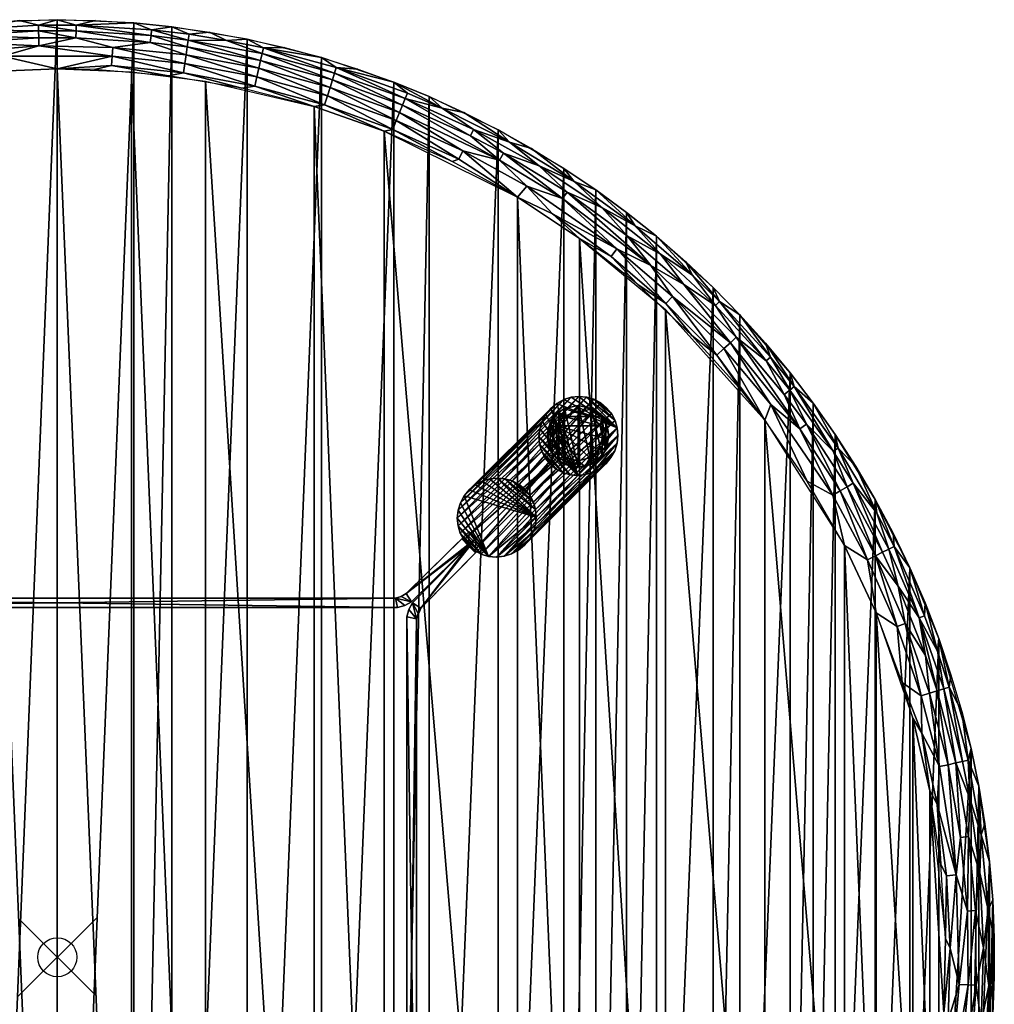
# Model space of a CAD drawing. Header units: inches. Extents: x -24 to 24, y -24 to 24.
# Tile 4 of 4: x -1 to 24, y -1.2 to 24. Entities that reach past the tile are written whole.
import ezdxf

# ---------------------------------------------------------------- set-up
doc = ezdxf.new("R2010")
doc.units = ezdxf.units.IN
doc.header["$MEASUREMENT"] = 0
doc.header["$PDMODE"] = 35
for name, color, linetype in [('AFUTL-3-EDPL', 19, 'Continuous'), ('AFUTL-3-GDPL', 19, 'Continuous'), ('AFUTL-3-HWPT', 4, 'Continuous'), ('AFUTL-3-LGWD', 15, 'Continuous'), ('AFUTL-3-TPWD', 15, 'Continuous')]:
    doc.layers.add(name, color=color, linetype=linetype)

msp = doc.modelspace()

# ---------------------------------------------------------------- linework, layer by layer
msp.add_point((0, 0))

# ---------------------------------------------------------------- meshes
at = {"layer": 'AFUTL-3-EDPL'}
mesh = msp.add_polyface(dxfattribs=at)
corners = [(-5.244, 23.131, 14.509), (-3.329, 23.304, 14.324), (-5.205, 22.957, 14.324), (-3.3, 23.101, 14.168), (-1.404, 23.067, 14.045), (-3.268, 22.877, 14.045), (-4.329, 23.47, 14.719), (-2.93, 23.82, 15), (-2.415, 23.744, 14.719), (-0.477, 23.535, 14.324), (-0.473, 23.331, 14.168), (-2.382, 23.419, 14.324), (-0.979, 23.98, 15), (-0.484, 23.862, 14.719), (-1.903, 22.666, 13.929), (0, 22.746, 13.929), (-3.899, 23.681, 15), (-0.481, 23.714, 14.509), (-2.4, 23.597, 14.509), (1.404, 23.067, 14.045), (-3.354, 23.48, 14.509), (-1.956, 23.92, 15), (-5.16, 22.758, 14.168), (-3.793, 22.428, 13.929), (0, 24, 15), (0.484, 23.862, 14.719), (-5.11, 22.538, 14.045), (0.481, 23.714, 14.509), (0.477, 23.535, 14.324), (-4.862, 23.502, 15)]
mesh.append_faces([[corners[k] for k in face] for face in [(6, 18, 20)]], dxfattribs={"vtx0": -1})
mesh.append_faces([[corners[k] for k in face] for face in [(9, 10, 11), (4, 14, 5), (17, 9, 18), (3, 5, 22), (13, 24, 25), (1, 3, 2), (10, 19, 4), (5, 23, 26), (18, 11, 20), (28, 10, 9), (11, 3, 1)]], dxfattribs={"vtx0": -1, "vtx1": -1})
mesh.append_faces([[corners[k] for k in face] for face in [(6, 7, 8), (8, 12, 13), (19, 15, 4), (20, 1, 0), (8, 18, 6), (11, 10, 3), (13, 17, 8)]], dxfattribs={"vtx0": -1, "vtx1": -1, "vtx2": -1})
mesh.append_faces([[corners[k] for k in face] for face in [(0, 1, 2), (3, 4, 5), (4, 15, 14), (6, 16, 7), (18, 9, 11), (8, 21, 12), (5, 14, 23), (8, 17, 18), (2, 3, 22), (22, 5, 26), (13, 27, 17), (17, 28, 9), (20, 11, 1), (6, 29, 16), (8, 7, 21), (13, 12, 24)]], dxfattribs={"vtx0": -1, "vtx2": -1})
mesh.append_faces([[corners[k] for k in face] for face in [(6, 20, 0), (10, 4, 3)]], dxfattribs={"vtx1": -1, "vtx2": -1})
mesh = msp.add_polyface(dxfattribs=at)
corners = [(3.268, 22.877, 14.045), (3.234, 22.638, 13.958), (1.404, 23.067, 14.045), (2.382, 23.419, 14.324), (1.418, 23.292, 14.168), (0.477, 23.535, 14.324), (0.484, 23.862, 14.719), (1.956, 23.92, 15), (2.415, 23.744, 14.719), (0, 24, 15), (0.979, 23.98, 15), (3.3, 23.101, 14.168), (3.375, 23.627, 14.719), (3.899, 23.681, 15), (4.329, 23.47, 14.719), (1.39, 22.825, 13.958), (2.4, 23.597, 14.509), (0.481, 23.714, 14.509), (-0.473, 23.331, 14.168), (3.354, 23.48, 14.509), (5.205, 22.957, 14.324), (3.329, 23.304, 14.324), (2.93, 23.82, 15), (5.056, 22.302, 13.958), (0, 22.746, 13.929), (-0.481, 23.714, 14.509), (5.16, 22.758, 14.168), (-0.484, 23.862, 14.719), (5.11, 22.538, 14.045), (0.953, 22.726, 13.929), (2.851, 22.567, 13.929), (4.729, 22.249, 13.929)]
mesh.append_faces([[corners[k] for k in face] for face in [(0, 1, 2), (12, 13, 14), (16, 3, 17), (14, 19, 12), (17, 5, 25), (6, 17, 27), (19, 21, 16), (29, 15, 30), (30, 1, 31), (21, 11, 3), (8, 22, 12), (12, 19, 8)]], dxfattribs={"vtx0": -1, "vtx1": -1})
mesh.append_faces([[corners[k] for k in face] for face in [(3, 4, 5), (6, 7, 8), (11, 0, 4), (2, 1, 15), (5, 4, 18), (0, 23, 1), (2, 15, 24), (8, 16, 6), (17, 3, 5), (3, 11, 4), (4, 2, 18), (30, 15, 1)]], dxfattribs={"vtx0": -1, "vtx1": -1, "vtx2": -1})
mesh.append_faces([[corners[k] for k in face] for face in [(6, 9, 10), (6, 16, 17), (19, 20, 21), (8, 7, 22), (21, 26, 11), (4, 0, 2), (11, 28, 0), (8, 19, 16), (16, 21, 3), (6, 10, 7), (12, 22, 13)]], dxfattribs={"vtx0": -1, "vtx2": -1})
mesh.append_faces([[corners[k] for k in face] for face in [(29, 24, 15)]], dxfattribs={"vtx1": -1, "vtx2": -1})
mesh = msp.add_polyface(dxfattribs=at)
corners = [(7.1, 22.631, 14.509), (7.047, 22.461, 14.324), (5.244, 23.131, 14.509), (5.205, 22.957, 14.324), (6.918, 22.05, 14.045), (6.846, 21.819, 13.958), (5.11, 22.538, 14.045), (3.354, 23.48, 14.509), (5.056, 22.302, 13.958), (5.277, 23.276, 14.719), (6.762, 23.028, 15), (7.145, 22.772, 14.719), (5.817, 23.284, 15), (4.329, 23.47, 14.719), (3.899, 23.681, 15), (4.862, 23.502, 15), (7.695, 22.733, 15), (8.616, 22.4, 15), (6.986, 22.265, 14.168), (5.16, 22.758, 14.168), (8.843, 21.816, 14.324), (8.766, 21.627, 14.168), (8.681, 21.417, 14.045), (3.3, 23.101, 14.168), (8.59, 21.193, 13.958), (8.91, 21.981, 14.509), (3.329, 23.304, 14.324), (3.268, 22.877, 14.045), (4.729, 22.249, 13.929), (6.574, 21.775, 13.929), (3.234, 22.638, 13.958), (8.373, 21.149, 13.929)]
mesh.append_faces([[corners[k] for k in face] for face in [(0, 1, 2), (4, 5, 6), (18, 4, 19), (21, 22, 18), (19, 6, 23), (20, 21, 1), (1, 18, 3), (3, 19, 26), (6, 8, 27), (22, 24, 4), (9, 2, 13), (13, 15, 9), (28, 8, 29), (29, 5, 31)]], dxfattribs={"vtx0": -1, "vtx1": -1})
mesh.append_faces([[corners[k] for k in face] for face in [(2, 3, 7), (6, 5, 8), (9, 10, 11), (4, 24, 5), (13, 2, 7), (11, 0, 9), (28, 30, 8), (29, 8, 5), (31, 5, 24)]], dxfattribs={"vtx0": -1, "vtx1": -1, "vtx2": -1})
mesh.append_faces([[corners[k] for k in face] for face in [(2, 1, 3), (9, 12, 10), (13, 14, 15), (11, 16, 17), (0, 20, 1), (19, 4, 6), (9, 0, 2), (11, 25, 0), (1, 21, 18), (3, 18, 19), (18, 22, 4), (9, 15, 12), (11, 10, 16)]], dxfattribs={"vtx0": -1, "vtx2": -1})
mesh = msp.add_polyface(dxfattribs=at)
corners = [(11.582, 20.868, 14.719), (10.413, 21.623, 15), (11.287, 21.18, 15), (8.91, 21.981, 14.509), (10.581, 21.028, 14.324), (8.843, 21.816, 14.324), (10.387, 20.644, 14.045), (10.278, 20.427, 13.958), (8.681, 21.417, 14.045), (8.59, 21.193, 13.958), (12.342, 20.255, 14.509), (13.053, 19.589, 14.324), (11.424, 20.582, 14.324), (11.325, 20.403, 14.168), (8.766, 21.627, 14.168), (7.1, 22.631, 14.509), (12.141, 20.702, 15), (13.234, 19.861, 14.719), (7.145, 22.772, 14.719), (8.616, 22.4, 15), (8.965, 22.119, 14.719), (9.854, 21.737, 14.719), (9.523, 22.03, 15), (10.661, 21.188, 14.509), (12.94, 19.419, 14.168), (12.025, 19.735, 14.045), (11.783, 19.456, 13.929), (12.68, 19.03, 13.958), (8.373, 21.149, 13.929), (10.114, 20.374, 13.929)]
mesh.append_faces([[corners[k] for k in face] for face in [(6, 7, 8), (3, 5, 15), (4, 13, 5), (25, 26, 6), (21, 3, 20), (20, 19, 21), (12, 13, 4), (28, 9, 29), (29, 7, 26)]], dxfattribs={"vtx0": -1, "vtx1": -1})
mesh.append_faces([[corners[k] for k in face] for face in [(8, 7, 9), (10, 11, 12), (13, 6, 14), (0, 16, 17), (18, 19, 20), (21, 1, 0), (10, 12, 23), (23, 4, 3), (24, 25, 13), (6, 26, 7), (25, 27, 26), (12, 24, 13), (21, 23, 3), (20, 3, 18), (0, 23, 21), (0, 10, 23), (17, 10, 0), (5, 13, 14), (29, 9, 7)]], dxfattribs={"vtx0": -1, "vtx1": -1, "vtx2": -1})
mesh.append_faces([[corners[k] for k in face] for face in [(0, 1, 2), (3, 4, 5), (21, 19, 22), (14, 6, 8), (13, 25, 6), (23, 12, 4), (0, 2, 16), (21, 22, 1)]], dxfattribs={"vtx0": -1, "vtx2": -1})
mesh = msp.add_polyface(dxfattribs=at)
corners = [(16.045, 17.225, 14.324), (17.236, 15.731, 14.168), (15.2, 17.706, 14.168), (15.751, 16.91, 14.045), (15.586, 16.733, 13.958), (14.33, 18.13, 14.045), (14.18, 17.94, 13.958), (12.68, 19.03, 13.958), (13.941, 19.189, 14.509), (13.053, 19.589, 14.324), (12.342, 20.255, 14.509), (14.799, 18.724, 14.719), (13.788, 19.644, 15), (14.578, 19.065, 15), (16.89, 15.416, 13.958), (14.597, 18.468, 14.324), (15.343, 18.455, 15), (16.267, 17.464, 14.719), (13.234, 19.861, 14.719), (12.025, 19.735, 14.045), (12.141, 20.702, 15), (12.975, 20.19, 15), (16.083, 17.814, 15), (12.94, 19.419, 14.168), (15.45, 17.997, 14.509), (16.856, 16.686, 14.509), (11.424, 20.582, 14.324), (16.252, 15.915, 13.929), (14.863, 17.219, 13.929), (13.37, 18.402, 13.929), (11.783, 19.456, 13.929)]
mesh.append_faces([[corners[k] for k in face] for face in [(0, 1, 2), (3, 4, 5), (5, 6, 7), (8, 9, 10), (3, 14, 4), (11, 16, 17), (18, 12, 11), (5, 7, 19), (17, 24, 11), (1, 3, 2), (17, 25, 24), (2, 3, 5), (5, 4, 6), (11, 24, 8), (11, 8, 18), (18, 8, 10), (25, 0, 24), (24, 15, 8), (24, 0, 15), (9, 23, 26), (9, 2, 23), (4, 28, 6), (29, 7, 6)]], dxfattribs={"vtx0": -1, "vtx1": -1, "vtx2": -1})
mesh.append_faces([[corners[k] for k in face] for face in [(11, 12, 13), (0, 2, 15), (18, 20, 21), (17, 16, 22), (8, 15, 9), (2, 5, 23), (11, 13, 16), (18, 21, 12)]], dxfattribs={"vtx0": -1, "vtx2": -1})
mesh.append_faces([[corners[k] for k in face] for face in [(15, 2, 9)]], dxfattribs={"vtx1": -1})
mesh.append_faces([[corners[k] for k in face] for face in [(23, 5, 19), (27, 28, 4), (28, 29, 6), (29, 30, 7)]], dxfattribs={"vtx1": -1, "vtx2": -1})
mesh = msp.add_polyface(dxfattribs=at)
corners = [(18.152, 15.266, 14.509), (17.387, 15.869, 14.324), (16.856, 16.686, 14.509), (19.994, 13.032, 14.719), (19.87, 12.952, 14.509), (18.873, 14.609, 14.719), (18.275, 14.146, 14.045), (19.205, 12.188, 13.929), (18.118, 13.752, 13.929), (16.961, 16.79, 14.719), (16.797, 17.143, 15), (17.482, 16.443, 15), (17.069, 15.579, 14.045), (18.615, 14.409, 14.324), (19.184, 13.643, 14.324), (18.756, 14.518, 14.509), (18.265, 15.362, 14.719), (19.359, 14.186, 15), (18.138, 15.717, 15), (18.764, 14.964, 15), (17.236, 15.731, 14.168), (19.017, 13.524, 14.168), (19.921, 13.385, 15), (16.045, 17.225, 14.324), (16.89, 15.416, 13.958), (15.751, 16.91, 14.045), (16.267, 17.464, 14.719), (16.083, 17.814, 15), (17.526, 14.499, 13.929), (16.252, 15.915, 13.929), (15.586, 16.733, 13.958)]
mesh.append_faces([[corners[k] for k in face] for face in [(6, 8, 12), (13, 21, 1), (16, 18, 5), (15, 13, 0), (5, 15, 16), (12, 24, 25), (26, 27, 9), (9, 2, 26), (14, 21, 13)]], dxfattribs={"vtx0": -1, "vtx1": -1})
mesh.append_faces([[corners[k] for k in face] for face in [(0, 1, 2), (3, 4, 5), (4, 14, 15), (9, 11, 16), (5, 17, 3), (9, 0, 2), (5, 4, 15), (1, 20, 23), (1, 21, 20), (2, 1, 23), (12, 8, 24), (16, 0, 9), (24, 29, 30)]], dxfattribs={"vtx0": -1, "vtx1": -1, "vtx2": -1})
mesh.append_faces([[corners[k] for k in face] for face in [(6, 7, 8), (9, 10, 11), (0, 13, 1), (5, 18, 19), (20, 6, 12), (3, 17, 22), (20, 12, 25), (16, 15, 0), (15, 14, 13), (5, 19, 17), (16, 11, 18), (9, 27, 10)]], dxfattribs={"vtx0": -1, "vtx2": -1})
mesh.append_faces([[corners[k] for k in face] for face in [(28, 29, 24)]], dxfattribs={"vtx1": -1})
mesh.append_faces([[corners[k] for k in face] for face in [(21, 6, 20)]], dxfattribs={"vtx1": -1, "vtx2": -1})
mesh.append_faces([[corners[k] for k in face] for face in [(8, 28, 24)]], dxfattribs={"vtx2": -1})
mesh = msp.add_polyface(dxfattribs=at)
corners = [(20.951, 10.277, 14.168), (20.748, 10.177, 14.045), (20.05, 11.94, 14.168), (20.158, 10.538, 13.929), (19.856, 11.824, 14.045), (20.984, 11.37, 14.719), (20.379, 12.136, 14.509), (19.994, 13.032, 14.719), (21.427, 10.511, 14.719), (21.831, 9.97, 15), (22.208, 8.741, 14.719), (20.225, 12.044, 14.324), (20.451, 12.561, 15), (20.946, 11.716, 15), (22.071, 8.687, 14.509), (21.537, 9.502, 14.324), (21.295, 10.445, 14.509), (21.134, 10.367, 14.324), (19.205, 12.188, 13.929), (18.275, 14.146, 14.045), (19.184, 13.643, 14.324), (21.406, 10.852, 15), (19.017, 13.524, 14.168), (20.969, 8.814, 13.929), (19.87, 12.952, 14.509), (21.714, 8.546, 14.168), (21.504, 8.464, 14.045), (22.22, 9.071, 15), (19.921, 13.385, 15)]
mesh.append_faces([[corners[k] for k in face] for face in [(0, 1, 2), (1, 3, 4), (17, 0, 11), (22, 4, 19), (2, 4, 22), (26, 23, 1), (8, 16, 5), (5, 13, 8), (6, 11, 24), (15, 0, 17)]], dxfattribs={"vtx0": -1, "vtx1": -1})
mesh.append_faces([[corners[k] for k in face] for face in [(5, 6, 7), (8, 9, 10), (14, 15, 16), (16, 17, 6), (4, 18, 19), (11, 2, 20), (7, 12, 5), (5, 16, 6), (8, 14, 16), (24, 11, 20), (10, 14, 8), (15, 25, 0)]], dxfattribs={"vtx0": -1, "vtx1": -1, "vtx2": -1})
mesh.append_faces([[corners[k] for k in face] for face in [(11, 0, 2), (5, 12, 13), (4, 3, 18), (8, 21, 9), (20, 2, 22), (1, 23, 3), (6, 17, 11), (2, 1, 4), (0, 26, 1), (7, 6, 24), (16, 15, 17), (10, 9, 27), (8, 13, 21), (7, 28, 12)]], dxfattribs={"vtx0": -1, "vtx2": -1})
mesh = msp.add_polyface(dxfattribs=at)
corners = [(22.236, 7.727, 14.324), (21.714, 8.546, 14.168), (21.537, 9.502, 14.324), (22.531, 6.819, 14.324), (22.809, 4.929, 14.168), (22.335, 6.76, 14.168), (22.588, 4.881, 14.045), (22.529, 3.92, 13.958), (22.138, 5.732, 13.958), (23.328, 5.041, 14.719), (23.398, 5.34, 15), (23.597, 4.382, 15), (22.544, 7.834, 14.719), (22.22, 9.071, 15), (22.571, 8.157, 15), (21.504, 8.464, 14.045), (21.633, 7.029, 13.929), (20.969, 8.814, 13.929), (22.119, 6.694, 14.045), (23.009, 4.972, 14.324), (22.843, 6.914, 14.719), (23.161, 6.29, 15), (22.071, 8.687, 14.509), (22.885, 7.23, 15), (22.702, 6.871, 14.509), (23.183, 5.01, 14.509), (20.951, 10.277, 14.168), (23.367, 4.066, 14.509), (21.908, 6.117, 13.929), (22.343, 4.262, 13.929), (22.208, 8.741, 14.719)]
mesh.append_faces([[corners[k] for k in face] for face in [(22, 3, 0)]], dxfattribs={"vtx0": -1})
mesh.append_faces([[corners[k] for k in face] for face in [(19, 4, 3), (18, 16, 15), (12, 14, 20), (25, 19, 24), (20, 24, 12), (4, 6, 5), (3, 5, 0), (12, 22, 30), (30, 13, 12)]], dxfattribs={"vtx0": -1, "vtx1": -1})
mesh.append_faces([[corners[k] for k in face] for face in [(0, 1, 2), (6, 7, 8), (6, 8, 18), (20, 21, 9), (0, 5, 1), (24, 3, 22), (9, 25, 20), (18, 8, 16), (1, 15, 26), (12, 24, 22), (5, 6, 18), (5, 18, 1)]], dxfattribs={"vtx0": -1, "vtx1": -1, "vtx2": -1})
mesh.append_faces([[corners[k] for k in face] for face in [(3, 4, 5), (9, 10, 11), (12, 13, 14), (15, 16, 17), (20, 23, 21), (24, 19, 3), (1, 18, 15), (20, 25, 24), (9, 27, 25), (8, 28, 16), (9, 21, 10), (20, 14, 23)]], dxfattribs={"vtx0": -1, "vtx2": -1})
mesh.append_faces([[corners[k] for k in face] for face in [(22, 0, 2), (29, 28, 8)]], dxfattribs={"vtx1": -1, "vtx2": -1})
mesh = msp.add_polyface(dxfattribs=at)
corners = [(23.717, 0.24, 14.509), (23.51, 1.192, 14.324), (23.62, 2.16, 14.509), (23.336, 3.092, 14.324), (23.367, 4.066, 14.509), (23.014, 2.105, 14.045), (22.866, 0.232, 13.958), (22.773, 2.083, 13.958), (22.529, 3.92, 13.958), (22.588, 4.881, 14.045), (23.66, 3.135, 14.719), (23.875, 2.444, 15), (23.836, 1.209, 14.719), (23.995, 0.49, 15), (23.855, -0.725, 14.719), (23.099, -0.702, 14.045), (23.955, 1.468, 15), (23.529, -0.716, 14.324), (23.009, 4.972, 14.324), (23.133, 3.065, 14.168), (22.809, 4.929, 14.168), (23.306, 1.182, 14.168), (23.328, 5.041, 14.719), (23.597, 4.382, 15), (23.756, 3.416, 15), (23.325, -0.709, 14.168), (23.183, 5.01, 14.509), (22.343, 4.262, 13.929), (22.138, 5.732, 13.958), (22.622, 2.378, 13.929), (22.741, 0.476, 13.929)]
mesh.append_faces([[corners[k] for k in face] for face in [(19, 5, 20), (4, 18, 26)]], dxfattribs={"vtx0": -1, "vtx1": -1})
mesh.append_faces([[corners[k] for k in face] for face in [(0, 1, 2), (2, 3, 4), (5, 6, 7), (2, 1, 3), (5, 8, 9), (10, 2, 4), (10, 11, 12), (12, 13, 14), (15, 6, 5), (0, 17, 1), (21, 5, 19), (21, 15, 5), (22, 23, 10), (10, 4, 22), (5, 7, 8), (4, 3, 18), (14, 0, 12), (12, 2, 10), (12, 0, 2), (3, 21, 19), (3, 19, 18), (1, 21, 3), (20, 5, 9), (8, 27, 28), (7, 29, 8), (6, 30, 7)]], dxfattribs={"vtx0": -1, "vtx1": -1, "vtx2": -1})
mesh.append_faces([[corners[k] for k in face] for face in [(12, 16, 13), (18, 19, 20), (10, 24, 11), (1, 25, 21), (12, 11, 16), (10, 23, 24)]], dxfattribs={"vtx0": -1, "vtx2": -1})
mesh.append_faces([[corners[k] for k in face] for face in [(29, 27, 8), (30, 29, 7)]], dxfattribs={"vtx1": -1, "vtx2": -1})
mesh = msp.add_polyface(dxfattribs=at)
corners = [(22.843, -3.499, 14.045), (22.604, -3.463, 13.958), (22.81, -1.621, 13.958), (23.806, -1.692, 14.719), (23.995, -0.49, 15), (23.955, -1.468, 15), (23.099, -0.702, 14.045), (23.718, -2.655, 14.719), (23.445, -3.592, 14.509), (23.659, -1.681, 14.509), (23.394, -2.619, 14.324), (23.529, -0.716, 14.324), (23.066, -3.534, 14.168), (23.325, -0.709, 14.168), (23.756, -3.416, 15), (23.425, -4.567, 14.719), (23.51, 1.192, 14.324), (22.145, -5.194, 13.929), (23.875, -2.444, 15), (22.25, -6.245, 14.045), (23.28, -4.539, 14.509), (22.866, 0.232, 13.958), (23.105, -4.505, 14.324), (23.855, -0.725, 14.719), (23.717, 0.24, 14.509), (23.306, 1.182, 14.168), (23.597, -4.382, 15), (23.995, 0.49, 15), (22.701, -1.428, 13.929), (22.741, 0.476, 13.929), (22.502, -3.323, 13.929)]
mesh.append_faces([[corners[k] for k in face] for face in [(7, 20, 8)]], dxfattribs={"vtx0": -1})
mesh.append_faces([[corners[k] for k in face] for face in [(7, 9, 3), (3, 5, 7), (12, 0, 13), (13, 6, 25), (20, 22, 8), (3, 9, 23), (23, 4, 3)]], dxfattribs={"vtx0": -1, "vtx1": -1})
mesh.append_faces([[corners[k] for k in face] for face in [(0, 1, 2), (0, 2, 6), (8, 10, 9), (7, 14, 15), (11, 13, 16), (0, 17, 1), (15, 20, 7), (6, 2, 21), (8, 22, 10), (23, 9, 24), (9, 11, 24), (13, 0, 6), (2, 28, 21), (1, 30, 2)]], dxfattribs={"vtx0": -1, "vtx1": -1, "vtx2": -1})
mesh.append_faces([[corners[k] for k in face] for face in [(3, 4, 5), (11, 12, 13), (7, 18, 14), (12, 19, 0), (22, 12, 10), (9, 10, 11), (15, 14, 26), (7, 5, 18), (23, 27, 4)]], dxfattribs={"vtx0": -1, "vtx2": -1})
mesh.append_faces([[corners[k] for k in face] for face in [(10, 12, 11)]], dxfattribs={"vtx1": -1})
mesh.append_faces([[corners[k] for k in face] for face in [(7, 8, 9), (28, 29, 21), (30, 28, 2), (17, 30, 1)]], dxfattribs={"vtx1": -1, "vtx2": -1})
at = {"layer": 'AFUTL-3-GDPL'}
mesh = msp.add_polyface(dxfattribs=at)
corners = [(13.334, 12.547), (13.899, 13.6, 0.531), (12.768, 13.6, 0.531), (14.043, 13.676), (12.625, 12.992), (12.625, 13.676), (13.95, 12.843), (13.412, 13.954, 0.531), (13.334, 12.709, 0.531), (13.676, 14.043), (12.992, 14.043), (13.862, 12.999, 0.531), (12.806, 12.999, 0.531), (13.334, 14.121, 0.177), (12.843, 12.718), (13.159, 12.566, 0.177), (14.102, 13.509, 0.177), (12.566, 13.509, 0.177), (13.95, 13.825, 0.177), (14.043, 12.992, 0.177), (13.509, 12.566, 0.177), (14.121, 13.334), (13.676, 14.043, 0.177), (13.825, 12.718, 0.177), (12.992, 14.043, 0.177), (12.718, 13.825, 0.177), (12.718, 12.843, 0.177), (12.566, 13.159, 0.177), (13.701, 13.84, 0.531), (12.967, 13.84, 0.531), (13.635, 12.786, 0.531), (13.334, 14.121), (13.676, 12.625), (12.547, 13.334), (13.033, 12.786, 0.531), (13.958, 13.295, 0.531), (12.71, 13.295, 0.531), (13.256, 13.954, 0.531), (14.121, 13.334, 0.177), (12.992, 12.625, 0.177), (12.992, 12.625), (12.843, 13.95), (13.95, 13.825), (14.043, 12.992), (12.843, 13.95, 0.177), (12.843, 12.718, 0.177)]
mesh.append_faces([[corners[k] for k in face] for face in [(30, 23, 11), (37, 24, 29), (36, 17, 27), (28, 18, 22), (30, 20, 23), (34, 45, 39), (1, 16, 18), (36, 27, 12), (37, 13, 24), (28, 22, 7), (12, 27, 26), (15, 40, 0), (8, 15, 20), (16, 3, 18), (17, 33, 27), (25, 41, 5), (11, 23, 19), (20, 32, 23), (15, 0, 20), (16, 21, 3), (7, 22, 13), (23, 6, 19), (23, 32, 6), (44, 41, 25), (2, 25, 17), (25, 5, 17), (26, 4, 14), (27, 4, 26), (27, 33, 4), (1, 18, 28), (8, 20, 30), (20, 0, 32), (17, 5, 33), (2, 17, 36), (7, 13, 37), (38, 21, 16), (39, 40, 15), (18, 3, 42), (19, 6, 43), (29, 24, 44), (26, 14, 45)]])
mesh.append_faces([[corners[k] for k in face] for face in [(12, 45, 34), (35, 19, 38), (19, 21, 38), (18, 9, 22), (43, 3, 21), (22, 31, 13), (13, 10, 24), (29, 25, 2), (5, 4, 33), (34, 15, 8), (35, 16, 1), (37, 28, 7), (39, 14, 40), (44, 10, 41)]], dxfattribs={"vtx0": -1})
mesh.append_faces([[corners[k] for k in face] for face in [(32, 9, 6), (29, 28, 37), (41, 14, 5), (2, 1, 29), (0, 31, 32), (10, 40, 41), (6, 42, 43)]], dxfattribs={"vtx0": -1, "vtx1": -1})
mesh.append_faces([[corners[k] for k in face] for face in [(0, 10, 31), (10, 0, 40), (6, 9, 42), (5, 14, 4), (29, 1, 28), (2, 8, 30), (32, 31, 9), (2, 35, 1), (41, 40, 14), (43, 42, 3)]], dxfattribs={"vtx0": -1, "vtx2": -1})
mesh.append_faces([[corners[k] for k in face] for face in [(11, 19, 35), (45, 14, 39), (36, 12, 2), (24, 10, 44)]], dxfattribs={"vtx1": -1})
mesh.append_faces([[corners[k] for k in face] for face in [(30, 11, 2), (11, 35, 2), (12, 34, 2), (34, 8, 2)]], dxfattribs={"vtx1": -1, "vtx2": -1})
mesh.append_faces([[corners[k] for k in face] for face in [(13, 31, 10), (29, 44, 25), (18, 42, 9), (19, 43, 21), (22, 9, 31), (35, 38, 16), (34, 39, 15), (12, 26, 45)]], dxfattribs={"vtx2": -1})
at = {"layer": 'AFUTL-3-HWPT'}
mesh = msp.add_polyface(dxfattribs=at)
corners = [(-10.532, 10.532, 13.929), (9.072, 9.099, 13.929), (-9.072, 9.099, 12.679), (9.072, 9.099, 12.679), (10.355, 10.708, 13.929), (-8.711, 8.95, 13.929), (-10.72, 10.72, 12.679), (10.543, 10.896, 12.679), (8.933, 9.307, 12.679), (-8.662, 9.195, 12.679), (8.662, 9.195, 13.929), (-8.662, 9.195, 13.929), (-10.355, 10.708, 13.929), (10.532, 10.532, 13.929), (8.711, 8.95, 12.679), (-9.072, 9.099, 13.929), (-8.711, 8.95, 12.679), (8.711, 8.95, 13.929), (10.72, 10.72, 12.679), (-10.543, 10.896, 12.679), (-8.933, 9.307, 12.679), (8.662, 9.195, 12.679), (8.933, 9.307, 13.929), (-8.933, 9.307, 13.929), (8.899, 9.006, 12.679), (8.899, 9.006, 13.929), (-8.899, 9.006, 12.679), (-8.899, 9.006, 13.929), (8.803, 9.237, 12.679), (8.803, 9.237, 13.929), (-8.803, 9.237, 12.679)]
mesh.append_faces([[corners[k] for k in face] for face in [(10, 9, 11), (5, 14, 17), (3, 13, 1), (4, 8, 22), (0, 2, 15), (20, 12, 23), (0, 23, 12), (22, 13, 4), (13, 7, 4), (25, 14, 24), (27, 2, 26), (18, 8, 7), (20, 6, 19), (6, 12, 19), (23, 30, 20), (22, 28, 29), (1, 24, 3), (5, 26, 16), (29, 21, 10)]], dxfattribs={"vtx0": -1})
mesh.append_faces([[corners[k] for k in face] for face in [(3, 8, 18), (16, 9, 14), (11, 5, 10), (15, 23, 0), (14, 21, 24), (2, 9, 26), (29, 1, 22), (11, 30, 23), (24, 21, 3), (26, 9, 16), (10, 1, 29)]], dxfattribs={"vtx0": -1, "vtx1": -1})
mesh.append_faces([[corners[k] for k in face] for face in [(14, 9, 21), (20, 2, 6), (10, 5, 17), (22, 1, 13), (11, 27, 5), (3, 21, 28), (15, 11, 23), (10, 17, 25), (11, 15, 27), (3, 28, 8), (2, 30, 9)]], dxfattribs={"vtx0": -1, "vtx2": -1})
mesh.append_faces([[corners[k] for k in face] for face in [(16, 14, 5), (21, 9, 10), (6, 2, 0), (19, 12, 20), (18, 13, 3), (7, 8, 4), (0, 12, 6), (27, 26, 5), (25, 24, 1), (18, 7, 13), (17, 14, 25), (15, 2, 27)]], dxfattribs={"vtx1": -1})
mesh.append_faces([[corners[k] for k in face] for face in [(25, 1, 10), (20, 30, 2)]], dxfattribs={"vtx1": -1, "vtx2": -1})
mesh.append_faces([[corners[k] for k in face] for face in [(29, 28, 21), (22, 8, 28), (11, 9, 30)]], dxfattribs={"vtx2": -1})
mesh = msp.add_polyface(dxfattribs=at)
corners = [(10.532, 10.532, 13.929), (9.099, -9.072, 13.929), (9.099, 9.072, 12.679), (9.099, -9.072, 12.679), (10.708, -10.355, 13.929), (8.95, 8.711, 13.929), (10.72, 10.72, 12.679), (10.896, -10.543, 12.679), (9.307, -8.933, 12.679), (9.195, 8.662, 12.679), (9.195, -8.662, 13.929), (9.195, 8.662, 13.929), (10.708, 10.355, 13.929), (10.532, -10.532, 13.929), (8.95, -8.711, 12.679), (9.099, 9.072, 13.929), (8.95, 8.711, 12.679), (8.95, -8.711, 13.929), (10.72, -10.72, 12.679), (10.896, 10.543, 12.679), (9.307, 8.933, 12.679), (9.195, -8.662, 12.679), (9.307, -8.933, 13.929), (9.307, 8.933, 13.929), (9.006, -8.899, 12.679), (9.006, -8.899, 13.929), (9.006, 8.899, 12.679), (9.006, 8.899, 13.929), (9.237, -8.803, 12.679), (9.237, -8.803, 13.929), (9.237, 8.803, 12.679)]
mesh.append_faces([[corners[k] for k in face] for face in [(10, 9, 11), (5, 14, 17), (3, 13, 1), (4, 8, 22), (0, 2, 15), (20, 12, 23), (0, 23, 12), (22, 13, 4), (13, 7, 4), (25, 14, 24), (27, 2, 26), (18, 8, 7), (20, 6, 19), (6, 12, 19), (23, 30, 20), (22, 28, 29), (1, 24, 3), (5, 26, 16), (29, 21, 10)]], dxfattribs={"vtx0": -1})
mesh.append_faces([[corners[k] for k in face] for face in [(3, 8, 18), (16, 9, 14), (11, 5, 10), (15, 23, 0), (14, 21, 24), (2, 9, 26), (29, 1, 22), (11, 30, 23), (24, 21, 3), (26, 9, 16), (10, 1, 29)]], dxfattribs={"vtx0": -1, "vtx1": -1})
mesh.append_faces([[corners[k] for k in face] for face in [(14, 9, 21), (20, 2, 6), (10, 5, 17), (22, 1, 13), (11, 27, 5), (3, 21, 28), (15, 11, 23), (10, 17, 25), (11, 15, 27), (3, 28, 8), (2, 30, 9)]], dxfattribs={"vtx0": -1, "vtx2": -1})
mesh.append_faces([[corners[k] for k in face] for face in [(16, 14, 5), (21, 9, 10), (6, 2, 0), (19, 12, 20), (18, 13, 3), (7, 8, 4), (0, 12, 6), (27, 26, 5), (25, 24, 1), (18, 7, 13), (17, 14, 25), (15, 2, 27)]], dxfattribs={"vtx1": -1})
mesh.append_faces([[corners[k] for k in face] for face in [(25, 1, 10), (20, 30, 2)]], dxfattribs={"vtx1": -1, "vtx2": -1})
mesh.append_faces([[corners[k] for k in face] for face in [(29, 28, 21), (22, 8, 28), (11, 9, 30)]], dxfattribs={"vtx2": -1})
at = {"layer": 'AFUTL-3-LGWD'}
mesh = msp.add_polyface(dxfattribs=at)
corners = [(11.962, 10.547, 13.929), (11.807, 10.42, 13.929), (11.631, 10.325, 13.929), (11.441, 10.265, 13.929), (11.243, 10.243, 13.929), (11.046, 10.261, 13.929), (10.857, 10.316, 13.929), (10.683, 10.408, 13.929), (10.532, 10.532, 13.929), (10.408, 10.683, 13.929), (10.316, 10.857, 13.929), (10.261, 11.046, 13.929), (10.243, 11.243, 13.929), (10.265, 11.441, 13.929), (10.325, 11.631, 13.929), (10.42, 11.807, 13.929), (10.547, 11.962, 13.929), (10.702, 12.089, 13.929), (10.878, 12.184, 13.929), (11.068, 12.244, 13.929), (11.266, 12.266, 13.929), (11.463, 12.248, 13.929), (11.652, 12.193, 13.929), (11.826, 12.102, 13.929), (11.977, 11.977, 13.929), (12.102, 11.826, 13.929), (12.193, 11.652, 13.929), (12.248, 11.463, 13.929), (12.266, 11.266, 13.929), (12.244, 11.068, 13.929), (12.184, 10.878, 13.929), (12.089, 10.702, 13.929), (14.051, 12.637, 0.03), (14.178, 12.791, 0.03), (14.274, 12.967, 0.03), (14.333, 13.157, 0.03), (14.355, 13.355, 0.03), (14.338, 13.552, 0.03), (14.282, 13.741, 0.03), (14.191, 13.915, 0.03), (14.067, 14.067, 0.03), (13.915, 14.191, 0.03), (13.741, 14.282, 0.03), (13.552, 14.338, 0.03), (13.355, 14.355, 0.03), (13.157, 14.333, 0.03), (12.967, 14.274, 0.03), (12.791, 14.178, 0.03), (12.637, 14.051, 0.03), (12.509, 13.896, 0.03), (12.414, 13.72, 0.03), (12.354, 13.53, 0.03), (12.332, 13.332, 0.03), (12.35, 13.135, 0.03), (12.405, 12.946, 0.03), (12.497, 12.773, 0.03), (12.621, 12.621, 0.03), (12.773, 12.497, 0.03), (12.946, 12.405, 0.03), (13.135, 12.35, 0.03), (13.332, 12.332, 0.03), (13.53, 12.354, 0.03), (13.72, 12.414, 0.03), (13.896, 12.509, 0.03)]
mesh.append_faces([[corners[k] for k in face] for face in [(0, 63, 32), (30, 33, 34), (28, 35, 36), (26, 37, 38), (24, 39, 40), (62, 1, 2), (60, 3, 4), (58, 5, 6), (56, 7, 8), (55, 10, 54), (53, 12, 52), (51, 14, 50), (49, 16, 48), (47, 18, 46), (45, 20, 44), (43, 22, 42), (23, 25, 24), (7, 9, 8), (55, 57, 56), (39, 41, 40)]], dxfattribs={"vtx0": -1})
mesh.append_faces([[corners[k] for k in face] for face in [(1, 63, 0), (31, 33, 30), (29, 35, 28), (27, 37, 26), (25, 39, 24), (63, 1, 62), (61, 3, 60), (59, 5, 58), (57, 7, 56), (56, 9, 55), (54, 11, 53), (52, 13, 51), (50, 15, 49), (48, 17, 47), (46, 19, 45), (44, 21, 43), (42, 23, 41), (1, 31, 2), (2, 30, 3), (3, 29, 4), (4, 28, 5), (27, 20, 28), (20, 27, 21), (21, 26, 22), (22, 25, 23), (5, 11, 6), (6, 10, 7), (33, 63, 34), (34, 62, 35), (35, 61, 36), (36, 60, 37), (59, 52, 60), (52, 59, 53), (53, 58, 54), (54, 57, 55), (37, 43, 38), (38, 42, 39)]], dxfattribs={"vtx0": -1, "vtx1": -1})
mesh.append_faces([[corners[k] for k in face] for face in [(5, 28, 15), (37, 60, 47)]], dxfattribs={"vtx0": -1, "vtx1": -1, "vtx2": -1})
mesh.append_faces([[corners[k] for k in face] for face in [(31, 32, 33), (29, 34, 35), (27, 36, 37), (25, 38, 39), (61, 2, 3), (59, 4, 5), (57, 6, 7), (55, 9, 10), (53, 11, 12), (51, 13, 14), (49, 15, 16), (47, 17, 18), (45, 19, 20), (43, 21, 22), (41, 23, 24), (2, 31, 30), (3, 30, 29), (4, 29, 28), (5, 15, 14), (28, 20, 19), (28, 19, 18), (21, 27, 26), (22, 26, 25), (28, 17, 16), (28, 16, 15), (5, 13, 12), (5, 12, 11), (6, 11, 10), (7, 10, 9), (34, 63, 62), (35, 62, 61), (36, 61, 60), (37, 47, 46), (60, 52, 51), (60, 51, 50), (53, 59, 58), (54, 58, 57), (60, 49, 48), (60, 48, 47), (37, 45, 44), (37, 44, 43), (38, 43, 42), (39, 42, 41)]], dxfattribs={"vtx0": -1, "vtx2": -1})
mesh.append_faces([[corners[k] for k in face] for face in [(0, 32, 31), (30, 34, 29), (28, 36, 27), (26, 38, 25), (62, 2, 61), (60, 4, 59), (58, 6, 57), (0, 31, 1), (32, 63, 33)]], dxfattribs={"vtx1": -1})
mesh.append_faces([[corners[k] for k in face] for face in [(18, 17, 28), (14, 13, 5), (50, 49, 60), (46, 45, 37)]], dxfattribs={"vtx1": -1, "vtx2": -1})
mesh.append_faces([[corners[k] for k in face] for face in [(24, 40, 41), (56, 8, 9), (54, 10, 11), (52, 12, 13), (50, 14, 15), (48, 16, 17), (46, 18, 19), (44, 20, 21), (42, 22, 23)]], dxfattribs={"vtx2": -1})
at = {"layer": 'AFUTL-3-TPWD'}
mesh = msp.add_polyface(dxfattribs=at)
corners = [(-22.741, -0.476, 13.929), (0, -22.746, 13.929), (22.741, 0.476, 13.929), (0, 22.746, 13.929), (-9.523, -22.03, 15), (-23.995, 0.49, 15), (23.995, -0.49, 15), (-9.523, 22.03, 15), (-13.37, 18.402, 13.929), (13.37, -18.402, 13.929), (13.37, 18.402, 13.929), (-13.37, -18.402, 13.929), (20.946, 11.716, 15), (-20.946, -11.716, 15), (20.946, -11.716, 15), (-20.946, 11.716, 15), (1.956, -23.92, 15), (1.956, 23.92, 15), (-20.969, 8.814, 13.929), (20.969, -8.814, 13.929), (-20.969, -8.814, 13.929), (20.969, 8.814, 13.929), (9.523, -22.03, 15), (9.523, 22.03, 15), (-6.574, 21.775, 13.929), (6.574, -21.775, 13.929), (6.574, 21.775, 13.929), (-6.574, -21.775, 13.929), (-17.482, -16.443, 15), (17.482, 16.443, 15), (17.482, -16.443, 15), (-17.482, 16.443, 15), (18.118, 13.752, 13.929), (-18.118, -13.752, 13.929), (18.118, -13.752, 13.929), (-18.118, 13.752, 13.929), (23.597, 4.382, 15), (-23.597, -4.382, 15), (22.571, -8.157, 15), (-22.571, 8.157, 15), (22.571, 8.157, 15), (-22.571, -8.157, 15), (-1.956, 23.92, 15), (-1.956, -23.92, 15), (-23.597, 4.382, 15), (23.597, -4.382, 15), (-4.862, 23.502, 15), (4.862, -23.502, 15), (4.862, 23.502, 15), (-4.862, -23.502, 15), (19.359, 14.186, 15), (-19.359, -14.186, 15), (19.359, -14.186, 15), (-19.359, 14.186, 15), (15.343, 18.455, 15), (-15.343, -18.455, 15), (15.343, -18.455, 15), (-15.343, 18.455, 15), (3.793, 22.428, 13.929), (-3.793, -22.428, 13.929), (-3.793, 22.428, 13.929), (3.793, -22.428, 13.929), (-21.908, 6.117, 13.929), (21.908, -6.117, 13.929), (-21.908, -6.117, 13.929), (21.908, 6.117, 13.929), (-15.571, 16.581, 13.929), (15.571, -16.581, 13.929), (15.571, 16.581, 13.929), (-15.571, -16.581, 13.929), (11.287, -21.18, 15), (-11.287, 21.18, 15), (-11.287, -21.18, 15), (11.287, 21.18, 15), (6.762, -23.028, 15), (-6.762, 23.028, 15), (-6.762, -23.028, 15), (6.762, 23.028, 15), (0, -24, 15), (0, 24, 15), (-12.975, 20.19, 15), (12.975, -20.19, 15), (-12.975, -20.19, 15), (12.975, 20.19, 15), (21.831, -9.97, 15), (-21.831, 9.97, 15), (-21.831, -9.97, 15), (21.831, 9.97, 15), (22.701, -1.428, 13.929), (-22.701, 1.428, 13.929), (11.783, 19.456, 13.929), (-11.783, -19.456, 13.929), (-11.783, 19.456, 13.929), (11.783, -19.456, 13.929), (20.158, 10.538, 13.929), (-20.158, -10.538, 13.929), (-20.158, 10.538, 13.929), (20.158, -10.538, 13.929), (8.373, -21.149, 13.929), (-8.373, 21.149, 13.929), (8.373, 21.149, 13.929), (-8.373, -21.149, 13.929), (22.343, -4.262, 13.929), (-22.343, 4.262, 13.929), (-22.343, -4.262, 13.929), (22.343, 4.262, 13.929), (-1.903, 22.666, 13.929), (1.903, -22.666, 13.929), (1.903, 22.666, 13.929), (-1.903, -22.666, 13.929), (-18.764, -14.964, 15), (18.764, 14.964, 15), (18.764, -14.964, 15), (-18.764, 14.964, 15), (23.995, 0.49, 15), (-23.995, -0.49, 15), (23.955, 1.468, 15), (-23.955, -1.468, 15), (-23.955, 1.468, 15), (23.955, -1.468, 15), (14.578, 19.065, 15), (-14.578, -19.065, 15), (-14.578, 19.065, 15), (14.578, -19.065, 15), (23.398, 5.34, 15), (-23.398, -5.34, 15), (23.398, -5.34, 15), (-23.398, 5.34, 15), (13.788, 19.644, 15), (-13.788, -19.644, 15), (-13.788, 19.644, 15), (13.788, -19.644, 15), (23.875, 2.444, 15), (-23.875, -2.444, 15), (-23.875, 2.444, 15), (23.875, -2.444, 15), (-16.797, -17.143, 15), (16.797, 17.143, 15), (16.797, -17.143, 15), (-16.797, 17.143, 15), (-2.93, 23.82, 15), (2.93, -23.82, 15), (2.93, 23.82, 15), (-2.93, -23.82, 15), (19.921, -13.385, 15), (-19.921, 13.385, 15), (19.921, 13.385, 15), (-19.921, -13.385, 15), (8.616, 22.4, 15), (-8.616, -22.4, 15), (8.616, -22.4, 15), (-8.616, 22.4, 15)]
mesh.append_faces([[corners[k] for k in face] for face in [(88, 105, 2), (89, 104, 0), (115, 118, 5), (114, 119, 6)]], dxfattribs={"vtx0": -1})
mesh.append_faces([[corners[k] for k in face] for face in [(66, 69, 35), (67, 68, 34), (83, 81, 128), (82, 80, 129), (99, 101, 92), (98, 100, 93), (87, 84, 40), (86, 85, 41), (76, 75, 149), (103, 104, 89), (102, 105, 88), (77, 74, 148), (106, 109, 60), (107, 108, 61), (28, 31, 110), (29, 30, 111), (34, 32, 97), (35, 33, 96), (40, 38, 124), (41, 39, 125), (79, 78, 17), (37, 44, 133), (36, 45, 132), (142, 141, 48), (143, 140, 49), (146, 144, 12), (147, 145, 13), (54, 56, 137), (55, 57, 136), (60, 59, 24), (61, 58, 25), (18, 20, 62), (19, 21, 63), (8, 11, 66), (9, 10, 67), (4, 7, 72), (23, 22, 73), (49, 46, 76), (48, 47, 77), (42, 43, 79), (72, 71, 82), (73, 70, 83), (13, 15, 86), (12, 14, 87), (92, 91, 8), (93, 90, 9), (96, 95, 18), (97, 94, 19), (25, 26, 98), (24, 27, 99), (63, 65, 102), (62, 64, 103), (3, 1, 106), (1, 3, 107), (110, 113, 51), (111, 112, 50), (116, 119, 114), (117, 118, 115), (120, 123, 54), (121, 122, 55), (124, 126, 36), (125, 127, 37), (128, 131, 120), (129, 130, 121), (132, 135, 116), (133, 134, 117), (136, 139, 28), (137, 138, 29), (17, 16, 142), (43, 42, 143), (50, 52, 146), (51, 53, 147), (148, 150, 23), (149, 151, 4)]], dxfattribs={"vtx0": -1, "vtx1": -1})
mesh.append_faces([[corners[k] for k in face] for face in [(93, 100, 90), (92, 101, 91), (128, 81, 131), (129, 80, 130), (149, 75, 151), (35, 69, 33), (34, 68, 32), (148, 74, 150), (61, 108, 58), (60, 109, 59), (111, 30, 112), (110, 31, 113), (97, 32, 94), (96, 33, 95), (124, 38, 126), (125, 39, 127), (40, 84, 38), (41, 85, 39), (79, 43, 78), (49, 140, 46), (48, 141, 47), (12, 144, 14), (13, 145, 15), (137, 56, 138), (136, 57, 139), (25, 58, 26), (24, 59, 27), (62, 20, 64), (63, 21, 65), (67, 10, 68), (66, 11, 69), (73, 22, 70), (72, 7, 71), (77, 47, 74), (76, 46, 75), (17, 78, 16), (82, 71, 80), (83, 70, 81), (87, 14, 84), (86, 15, 85), (9, 90, 10), (8, 91, 11), (19, 94, 21), (18, 95, 20), (98, 26, 100), (99, 27, 101), (103, 64, 104), (102, 65, 105), (107, 3, 108), (106, 1, 109), (50, 112, 52), (51, 113, 53), (132, 45, 135), (133, 44, 134), (55, 122, 57), (54, 123, 56), (36, 126, 45), (37, 127, 44), (121, 130, 122), (120, 131, 123), (117, 134, 118), (116, 135, 119), (29, 138, 30), (28, 139, 31), (143, 42, 140), (142, 16, 141), (146, 52, 144), (147, 53, 145), (23, 150, 22), (4, 151, 7)]], dxfattribs={"vtx0": -1, "vtx2": -1})

doc.saveas('drawing.dxf')
